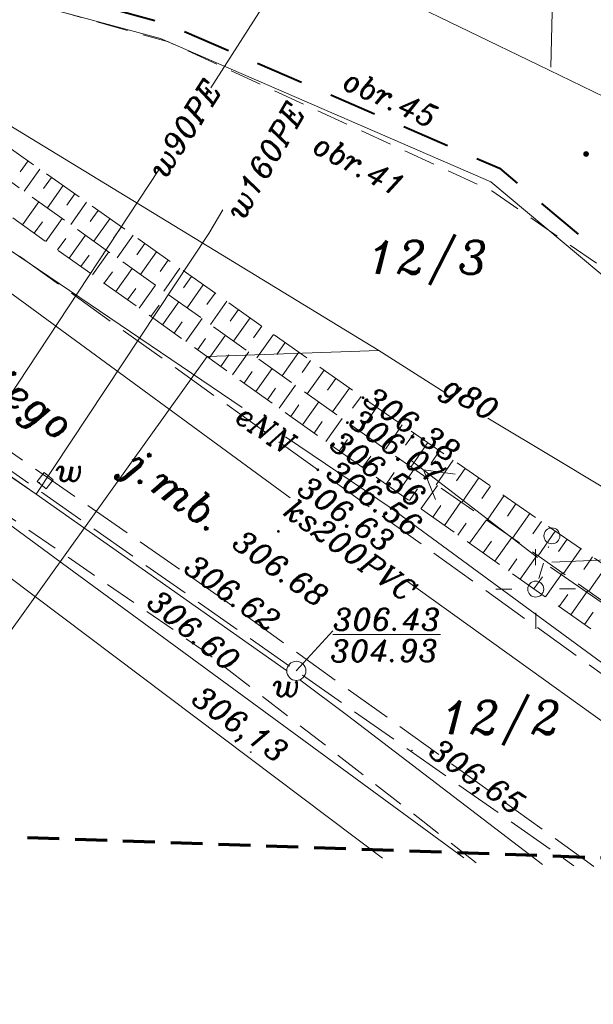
# Model space of a CAD drawing. Extents: x 4615668 to 9294084, y 5334101 to 10688993.
# Tile 2 of 37: x 4651161 to 4651179, y 5338626 to 5338657. Entities that reach past the tile are written whole.
import ezdxf
from ezdxf.enums import TextEntityAlignment as Align

# ---------------------------------------------------------------- set-up
doc = ezdxf.new("R2010")
doc.units = 0
doc.header["$MEASUREMENT"] = 0
for name, pattern in [('BUBZ02', [1.75, 1.25, -0.5]), ('DASHED', [19.05, 12.7, -6.35]), ('KTCR', [1.5, 1, -0.5]), ('KTJZ01', [2, 1.5, -0.5]), ('l215_500', [2.5, 1.5, -0.4125, 0.175, -0.4125]), ('l219_500', [0.5, -0.25, 0, -0.25]), ('l423_500', [2, 1.5, -0.5]), ('l424_500', [1.5, 1, -0.5]), ('l512_500', [1, 0.5, -0.5]), ('l641_500', [1.5, 1, -0.5]), ('l823_500', [1.75, 1.25, -0.5]), ('l824_500', [1.75, 1.25, -0.5]), ('SUSM', [1, 0.5, -0.5])]:
    doc.linetypes.add(name, pattern=pattern)
doc.layers.add('52', color=7, linetype='Continuous')
for name, color, linetype, lineweight in [('chodnik', 7, 'l423_500', 13), ('e_linia_podpora', 7, 'l512_500', 13), ('e_slupy', 7, 'Continuous', 13), ('eNN', 7, 'Continuous', 13), ('g', 7, 'Continuous', 13), ('gr_dzialki', 7, 'l219_500', 13), ('jezdnia', 7, 'l424_500', 13), ('k', 7, 'Continuous', 13), ('k_opis', 7, 'Continuous', 13), ('nr_dzialki', 7, 'Continuous', 13), ('nr_obrebu', 7, 'Continuous', 30), ('opisy_drog', 7, 'Continuous', 13), ('pkt_wys', 7, 'Continuous', 13), ('pob_gr_obrebu', 7, 'Continuous', 40), ('skarpa_dol', 7, 'l824_500', 13), ('skarpa_gora', 7, 'l823_500', 13), ('skarpa_umoc', 7, 'Continuous', 13), ('t', 7, 'Continuous', 13), ('w', 7, 'Continuous', 13), ('w_elem_naziemne', 7, 'Continuous', 13), ('w_rzedne', 7, 'Continuous', 13), ('Wymiar', 7, 'Continuous', 9), ('zakresy', 7, 'l215_500', 70)]:
    doc.layers.add(name, color=color, linetype=linetype, lineweight=lineweight)
doc.styles.add('Style-ITALIC_1250', font='ITALIC_1250.shx')
doc.styles.add('txt', font='TXT', dxfattribs={"height": 0.2})

# ---------------------------------------------------------------- blocks, each defined once
blk = doc.blocks.new('WYS')
at = {"layer": '52', "color": 67, "linetype": 'Continuous'}
blk.add_circle((0, 0), 0.08, dxfattribs=at)
blk = doc.blocks.new('511_5')
at = {"layer": 'e_slupy', "color": 7, "linetype": 'Continuous', "lineweight": 13}
blk.add_circle((0, 0), 0.25, dxfattribs=at)
blk = doc.blocks.new('SUPE04')
at = {"layer": 'e_slupy', "color": 1, "linetype": 'Continuous', "lineweight": 13}
for p, q in [((95.32, 0), (78, 10)), ((5, 0), (105, 0)), ((78, -10), (95.32, 0))]:
    blk.add_line(p, q, dxfattribs=at)
blk = doc.blocks.new('SUPE4')
at = {"layer": 'e_slupy', "color": 1, "linetype": 'Continuous', "lineweight": 13, "xscale": 0.05, "yscale": 0.05, "zscale": 0.05}
blk.add_blockref('SUPE04', (0, 0), dxfattribs=at)
blk = doc.blocks.new('515_5')
at = {"layer": 'e_slupy', "color": 7, "linetype": 'Continuous', "lineweight": 13}
for p, q in [((0, 0.75), (0, 1.25)), ((-1.25, 0), (-0.75, 0)), ((0.75, 0), (1.25, 0)), ((0, -1.25), (0, -0.75))]:
    blk.add_line(p, q, dxfattribs=at)
blk = doc.blocks.new('506_5_2')
at = {"layer": 'w_elem_naziemne', "color": 7, "linetype": 'Continuous', "lineweight": 13}
blk.add_circle((0, 0), 0.3, dxfattribs=at)
blk = doc.blocks.new('140')
at = {"linetype": 'ByBlock', "lineweight": -2}
blk.add_hatch(color=0, dxfattribs=at).paths.add_polyline_path([(0.45, 0, 1), (-0.45, 0, 1)], flags=16)
blk = doc.blocks.new('140_1')
at = {"linetype": 'ByBlock', "lineweight": -2}
blk.add_hatch(color=0, dxfattribs=at).paths.add_polyline_path([(0.9, 0, 1), (-0.9, 0, 1)], flags=16)
blk = doc.blocks.new('507_5')
at = {"layer": 'w_elem_naziemne', "color": 7, "linetype": 'Continuous', "lineweight": 13, "flags": 128}
blk.add_lwpolyline([(-0.18, -0.18), (0.18, -0.18), (0.18, 0.18), (-0.18, 0.18)], close=True, dxfattribs=at)
blk = doc.blocks.new('G$C3390F2A0')
at = {"layer": 'chodnik', "color": 7, "linetype": 'KTCR', "lineweight": 13, "flags": 128}
for points in [[(32.612, 35.695), (36.301, 34.658), (46.45, 29.984), (57.684, 22.212), (69.056, 13.503), (69.211, 10.908)], [(45.962, 8.9), (37.417, 15.547), (15.01, 31.011), (13.269, 29.938)]]:
    blk.add_lwpolyline(points, dxfattribs=at)
at = {"layer": 'e_linia_podpora', "color": 7, "linetype": 'SUSM', "lineweight": 13}
blk.add_line((47.93, 17.822), (48.235, 18.824), dxfattribs=at)
at = {"layer": 'eNN', "color": 1, "linetype": 'Continuous', "lineweight": 13, "flags": 128}
for points in [[(16.424, 39.584), (19.851, 36.916), (30.945, 28.369), (38.616, 23.186)], [(39.976, 22.267), (43.29, 20.027), (51.664, 13.883), (59.849, 8.155)], [(43.02, 9.04), (31.239, 17.914), (31.239, 17.914), (31.239, 17.914), (27.466, 20.767)]]:
    blk.add_lwpolyline(points, dxfattribs=at)
at = {"layer": 'g', "color": 52, "linetype": 'Continuous', "lineweight": 13, "flags": 128}
for points in [[(44.972, 23.653), (42.903, 24.972), (28.313, 33.861), (18.453, 39.663), (16.834, 40.838)], [(42.903, 24.972), (37.514, 24.782), (29.961, 14.256), (27.932, 15.851), (24.448, 18.317), (23.755, 18.807)], [(67.54, 9.458), (66.568, 10.67), (48.542, 21.519), (46.323, 22.846)]]:
    blk.add_lwpolyline(points, dxfattribs=at)
at = {"layer": 'gr_dzialki', "color": 96, "linetype": 'Continuous', "lineweight": 13}
for p, q in [((48.3, 33.864), (48.507, 41.383)), ((36.056, 34.765), (19.813, 39.153)), ((39.27, 38.121), (47.906, 33.936)), ((46.424, 30.268), (36.056, 34.765)), ((60.586, 27.791), (47.906, 33.936)), ((54.987, 23.09), (46.424, 30.268))]:
    blk.add_line(p, q, dxfattribs=at)
at = {"layer": 'jezdnia', "color": 7, "linetype": 'KTJZ01', "lineweight": 13, "flags": 128}
for points in [[(49.651, 8.785), (38.076, 17.128), (38.076, 17.128), (17.149, 31.624), (17.149, 31.624), (14.444, 33.529)], [(14.335, 33.196), (18.995, 29.864), (40.315, 14.921), (49.022, 8.807)], [(25.128, 32.593), (40.991, 21.231), (53.061, 12.555), (63.58, 4.457)]]:
    blk.add_lwpolyline(points, dxfattribs=at)
at = {"layer": 'k', "color": 24, "linetype": 'Continuous', "lineweight": 13}
blk.add_line((18.039, 36.514), (40.12, 20.353), dxfattribs=at)
at = {"layer": 'k', "color": 24, "linetype": 'Continuous', "lineweight": 13, "flags": 128}
blk.add_lwpolyline([(43.802, 17.721), (53.416, 10.822), (57.088, 8.269)], dxfattribs=at)
at = {"layer": 'pob_gr_obrebu', "color": 7, "linetype": 'Continuous', "lineweight": 40}
for p, q in [((34.425, 35.723), (35.873, 35.332)), ((36.807, 34.984), (38.184, 34.387)), ((39.101, 33.989), (40.477, 33.392)), ((41.395, 32.995), (42.771, 32.398)), ((43.688, 32), (45.064, 31.403)), ((48.014, 29.588), (49.164, 28.624))]:
    blk.add_line(p, q, dxfattribs=at)
at = {"layer": 'pob_gr_obrebu', "color": 7, "linetype": 'Continuous', "lineweight": 40, "flags": 128}
blk.add_lwpolyline([(45.982, 31.005), (46.69, 30.698), (47.248, 30.23)], dxfattribs=at)
at = {"layer": 'skarpa_dol', "color": 7, "linetype": 'BUBZ02', "lineweight": 13, "flags": 128}
blk.add_lwpolyline([(26.336, 33.864), (41.919, 22.712), (59.003, 10.777), (64.746, 7.808)], dxfattribs=at)
at = {"layer": 'skarpa_gora', "color": 7, "linetype": 'BUBZ02', "lineweight": 13, "flags": 128}
blk.add_lwpolyline([(26.764, 34.555), (42.408, 23.493), (59.52, 11.624), (65.395, 8.929), (64.746, 7.808), (64.206, 6.687), (58.454, 9.941), (41.42, 21.992), (25.687, 33.228)], dxfattribs=at)
at = {"layer": 'skarpa_umoc', "color": 7, "linetype": 'Continuous', "lineweight": 13}
for p, q in [((31.897, 30.925), (31.652, 30.579)), ((31.897, 30.925), (31.652, 30.579)), ((31.897, 30.925), (31.652, 30.579)), ((31.897, 30.925), (31.652, 30.579)), ((31.773, 29.972), (32.264, 30.666)), ((31.773, 29.972), (32.264, 30.666)), ((31.773, 29.972), (32.264, 30.666)), ((31.773, 29.972), (32.264, 30.666)), ((32.63, 30.407), (32.384, 30.059)), ((32.63, 30.407), (32.384, 30.059)), ((32.63, 30.407), (32.384, 30.059)), ((32.63, 30.407), (32.384, 30.059)), ((32.504, 29.45), (32.997, 30.148)), ((32.504, 29.45), (32.997, 30.148)), ((32.504, 29.45), (32.997, 30.148)), ((32.504, 29.45), (32.997, 30.148)), ((33.364, 29.888), (33.116, 29.538)), ((33.364, 29.888), (33.116, 29.538)), ((33.364, 29.888), (33.116, 29.538)), ((33.364, 29.888), (33.116, 29.538)), ((32.24, 29.639), (31.724, 28.916)), ((32.24, 29.639), (31.724, 28.916)), ((32.24, 29.639), (31.724, 28.916)), ((32.24, 29.639), (31.724, 28.916)), ((33.234, 28.927), (33.73, 29.629)), ((33.234, 28.927), (33.73, 29.629)), ((33.234, 28.927), (33.73, 29.629)), ((33.234, 28.927), (33.73, 29.629)), ((34.097, 29.37), (33.848, 29.018)), ((34.097, 29.37), (33.848, 29.018)), ((34.097, 29.37), (33.848, 29.018)), ((34.097, 29.37), (33.848, 29.018)), ((32.971, 29.116), (32.456, 28.394)), ((32.971, 29.116), (32.456, 28.394)), ((32.971, 29.116), (32.456, 28.394)), ((32.971, 29.116), (32.456, 28.394)), ((33.965, 28.405), (34.464, 29.111)), ((33.965, 28.405), (34.464, 29.111)), ((33.965, 28.405), (34.464, 29.111)), ((33.965, 28.405), (34.464, 29.111)), ((32.09, 28.655), (32.348, 29.016)), ((32.09, 28.655), (32.348, 29.016)), ((32.09, 28.655), (32.348, 29.016)), ((32.09, 28.655), (32.348, 29.016)), ((34.83, 28.851), (34.58, 28.497)), ((34.83, 28.851), (34.58, 28.497)), ((34.83, 28.851), (34.58, 28.497)), ((34.83, 28.851), (34.58, 28.497)), ((32.822, 28.132), (33.079, 28.493)), ((32.822, 28.132), (33.079, 28.493)), ((32.822, 28.132), (33.079, 28.493)), ((32.822, 28.132), (33.079, 28.493)), ((33.703, 28.592), (33.187, 27.871)), ((33.703, 28.592), (33.187, 27.871)), ((33.703, 28.592), (33.187, 27.871)), ((33.703, 28.592), (33.187, 27.871)), ((34.695, 27.882), (35.197, 28.592)), ((34.695, 27.882), (35.197, 28.592)), ((34.695, 27.882), (35.197, 28.592)), ((34.695, 27.882), (35.197, 28.592)), ((35.564, 28.333), (35.312, 27.977)), ((35.564, 28.333), (35.312, 27.977)), ((35.564, 28.333), (35.312, 27.977)), ((35.564, 28.333), (35.312, 27.977)), ((33.553, 27.61), (33.811, 27.97)), ((33.553, 27.61), (33.811, 27.97)), ((33.553, 27.61), (33.811, 27.97)), ((33.553, 27.61), (33.811, 27.97)), ((34.434, 28.069), (33.919, 27.349)), ((34.434, 28.069), (33.919, 27.349)), ((34.434, 28.069), (33.919, 27.349)), ((34.434, 28.069), (33.919, 27.349)), ((35.426, 27.36), (35.93, 28.073)), ((35.426, 27.36), (35.93, 28.073)), ((35.426, 27.36), (35.93, 28.073)), ((35.426, 27.36), (35.93, 28.073)), ((36.297, 27.814), (36.044, 27.456)), ((36.297, 27.814), (36.044, 27.456)), ((36.297, 27.814), (36.044, 27.456)), ((36.297, 27.814), (36.044, 27.456)), ((35.165, 27.546), (34.651, 26.826)), ((35.165, 27.546), (34.651, 26.826)), ((35.165, 27.546), (34.651, 26.826)), ((35.165, 27.546), (34.651, 26.826)), ((36.156, 26.837), (36.664, 27.555)), ((36.156, 26.837), (36.664, 27.555)), ((36.156, 26.837), (36.664, 27.555)), ((36.156, 26.837), (36.664, 27.555)), ((34.285, 27.087), (34.542, 27.448)), ((34.285, 27.087), (34.542, 27.448)), ((34.285, 27.087), (34.542, 27.448)), ((34.285, 27.087), (34.542, 27.448)), ((37.03, 27.296), (36.776, 26.936)), ((37.03, 27.296), (36.776, 26.936)), ((37.03, 27.296), (36.776, 26.936)), ((37.03, 27.296), (36.776, 26.936)), ((35.017, 26.565), (35.274, 26.925)), ((35.017, 26.565), (35.274, 26.925)), ((35.017, 26.565), (35.274, 26.925)), ((35.017, 26.565), (35.274, 26.925)), ((35.897, 27.023), (35.383, 26.303)), ((35.897, 27.023), (35.383, 26.303)), ((35.897, 27.023), (35.383, 26.303)), ((35.897, 27.023), (35.383, 26.303)), ((36.887, 26.315), (37.397, 27.036)), ((36.887, 26.315), (37.397, 27.036)), ((36.887, 26.315), (37.397, 27.036)), ((36.887, 26.315), (37.397, 27.036)), ((37.764, 26.777), (37.508, 26.415)), ((37.764, 26.777), (37.508, 26.415)), ((37.764, 26.777), (37.508, 26.415)), ((37.764, 26.777), (37.508, 26.415)), ((35.749, 26.042), (36.006, 26.402)), ((35.749, 26.042), (36.006, 26.402)), ((35.749, 26.042), (36.006, 26.402)), ((35.749, 26.042), (36.006, 26.402)), ((36.629, 26.5), (36.115, 25.781)), ((36.629, 26.5), (36.115, 25.781)), ((36.629, 26.5), (36.115, 25.781)), ((36.629, 26.5), (36.115, 25.781)), ((37.617, 25.792), (38.13, 26.518)), ((37.617, 25.792), (38.13, 26.518)), ((37.617, 25.792), (38.13, 26.518)), ((37.617, 25.792), (38.13, 26.518)), ((37.36, 25.978), (36.846, 25.258)), ((37.36, 25.978), (36.846, 25.258)), ((37.36, 25.978), (36.846, 25.258)), ((37.36, 25.978), (36.846, 25.258)), ((38.497, 26.258), (38.24, 25.895)), ((38.497, 26.258), (38.24, 25.895)), ((38.497, 26.258), (38.24, 25.895)), ((38.497, 26.258), (38.24, 25.895)), ((38.348, 25.269), (38.864, 25.999)), ((38.348, 25.269), (38.864, 25.999)), ((38.348, 25.269), (38.864, 25.999)), ((38.348, 25.269), (38.864, 25.999)), ((36.48, 25.519), (36.737, 25.879)), ((36.48, 25.519), (36.737, 25.879)), ((36.48, 25.519), (36.737, 25.879)), ((36.48, 25.519), (36.737, 25.879)), ((39.23, 25.74), (38.972, 25.374)), ((39.23, 25.74), (38.972, 25.374)), ((39.23, 25.74), (38.972, 25.374)), ((39.23, 25.74), (38.972, 25.374)), ((37.212, 24.997), (37.469, 25.356)), ((37.212, 24.997), (37.469, 25.356)), ((37.212, 24.997), (37.469, 25.356)), ((37.212, 24.997), (37.469, 25.356)), ((38.092, 25.455), (37.578, 24.735)), ((38.092, 25.455), (37.578, 24.735)), ((38.092, 25.455), (37.578, 24.735)), ((38.092, 25.455), (37.578, 24.735)), ((39.078, 24.747), (39.597, 25.481)), ((39.078, 24.747), (39.597, 25.481)), ((39.078, 24.747), (39.597, 25.481)), ((39.078, 24.747), (39.597, 25.481)), ((39.964, 25.221), (39.704, 24.853)), ((39.964, 25.221), (39.704, 24.853)), ((39.964, 25.221), (39.704, 24.853)), ((39.964, 25.221), (39.704, 24.853)), ((37.944, 24.474), (38.201, 24.834)), ((37.944, 24.474), (38.201, 24.834)), ((37.944, 24.474), (38.201, 24.834)), ((37.944, 24.474), (38.201, 24.834)), ((38.823, 24.932), (38.31, 24.213)), ((38.823, 24.932), (38.31, 24.213)), ((38.823, 24.932), (38.31, 24.213)), ((38.823, 24.932), (38.31, 24.213)), ((39.869, 24.18), (40.392, 24.919)), ((39.869, 24.18), (40.392, 24.919)), ((39.869, 24.18), (40.392, 24.919)), ((39.869, 24.18), (40.392, 24.919)), ((40.758, 24.66), (40.496, 24.289)), ((40.758, 24.66), (40.496, 24.289)), ((40.758, 24.66), (40.496, 24.289)), ((40.758, 24.66), (40.496, 24.289)), ((38.676, 23.952), (38.933, 24.311)), ((38.676, 23.952), (38.933, 24.311)), ((38.676, 23.952), (38.933, 24.311)), ((38.676, 23.952), (38.933, 24.311)), ((39.555, 24.409), (39.042, 23.69)), ((39.555, 24.409), (39.042, 23.69)), ((39.555, 24.409), (39.042, 23.69)), ((39.555, 24.409), (39.042, 23.69)), ((40.66, 23.614), (41.186, 24.357)), ((40.66, 23.614), (41.186, 24.357)), ((40.66, 23.614), (41.186, 24.357)), ((40.66, 23.614), (41.186, 24.357)), ((40.287, 23.887), (39.774, 23.168)), ((40.287, 23.887), (39.774, 23.168)), ((40.287, 23.887), (39.774, 23.168)), ((40.287, 23.887), (39.774, 23.168)), ((41.553, 24.098), (41.289, 23.725)), ((41.553, 24.098), (41.289, 23.725)), ((41.553, 24.098), (41.289, 23.725)), ((41.553, 24.098), (41.289, 23.725)), ((41.451, 23.047), (41.981, 23.795)), ((41.451, 23.047), (41.981, 23.795)), ((41.451, 23.047), (41.981, 23.795)), ((41.451, 23.047), (41.981, 23.795)), ((39.408, 23.429), (39.664, 23.788)), ((39.408, 23.429), (39.664, 23.788)), ((39.408, 23.429), (39.664, 23.788)), ((39.408, 23.429), (39.664, 23.788)), ((42.347, 23.536), (42.082, 23.161)), ((42.347, 23.536), (42.082, 23.161)), ((42.347, 23.536), (42.082, 23.161)), ((42.347, 23.536), (42.082, 23.161)), ((40.139, 22.906), (40.396, 23.266)), ((40.139, 22.906), (40.396, 23.266)), ((40.139, 22.906), (40.396, 23.266)), ((40.139, 22.906), (40.396, 23.266)), ((41.019, 23.364), (40.505, 22.645)), ((41.019, 23.364), (40.505, 22.645)), ((41.019, 23.364), (40.505, 22.645)), ((41.019, 23.364), (40.505, 22.645)), ((42.31, 22.431), (42.839, 23.194)), ((42.31, 22.431), (42.839, 23.194)), ((42.31, 22.431), (42.839, 23.194)), ((42.31, 22.431), (42.839, 23.194)), ((40.871, 22.384), (41.128, 22.743)), ((40.871, 22.384), (41.128, 22.743)), ((40.871, 22.384), (41.128, 22.743)), ((40.871, 22.384), (41.128, 22.743)), ((41.751, 22.841), (41.237, 22.122)), ((41.751, 22.841), (41.237, 22.122)), ((41.751, 22.841), (41.237, 22.122)), ((41.751, 22.841), (41.237, 22.122)), ((43.109, 21.874), (43.639, 22.639)), ((43.109, 21.874), (43.639, 22.639)), ((43.109, 21.874), (43.639, 22.639)), ((44.009, 22.383), (43.743, 22)), ((44.009, 22.383), (43.743, 22)), ((44.009, 22.383), (43.743, 22)), ((44.009, 22.383), (43.743, 22)), ((41.664, 21.819), (41.918, 22.177)), ((41.664, 21.819), (41.918, 22.177)), ((41.664, 21.819), (41.918, 22.177)), ((41.664, 21.819), (41.918, 22.177)), ((43.907, 21.317), (44.44, 22.084)), ((43.907, 21.317), (44.44, 22.084)), ((43.907, 21.317), (44.44, 22.084)), ((43.907, 21.317), (44.44, 22.084)), ((42.397, 21.301), (42.652, 21.661)), ((42.397, 21.301), (42.652, 21.661)), ((42.397, 21.301), (42.652, 21.661)), ((42.397, 21.301), (42.652, 21.661)), ((44.809, 21.828), (44.542, 21.444)), ((44.809, 21.828), (44.542, 21.444)), ((44.809, 21.828), (44.542, 21.444)), ((44.809, 21.828), (44.542, 21.444)), ((44.706, 20.76), (45.24, 21.529)), ((44.706, 20.76), (45.24, 21.529)), ((44.706, 20.76), (45.24, 21.529)), ((44.706, 20.76), (45.24, 21.529)), ((43.13, 20.782), (43.386, 21.145)), ((43.13, 20.782), (43.386, 21.145)), ((43.13, 20.782), (43.386, 21.145)), ((43.13, 20.782), (43.386, 21.145)), ((44.01, 21.25), (43.496, 20.523)), ((44.01, 21.25), (43.496, 20.523)), ((44.01, 21.25), (43.496, 20.523)), ((44.01, 21.25), (43.496, 20.523)), ((45.609, 21.273), (45.342, 20.888)), ((45.609, 21.273), (45.342, 20.888)), ((45.609, 21.273), (45.342, 20.888)), ((45.609, 21.273), (45.342, 20.888)), ((44.746, 20.736), (44.228, 20.005)), ((44.746, 20.736), (44.228, 20.005)), ((44.746, 20.736), (44.228, 20.005)), ((44.746, 20.736), (44.228, 20.005)), ((45.505, 20.203), (46.04, 20.974)), ((45.505, 20.203), (46.04, 20.974)), ((45.505, 20.203), (46.04, 20.974)), ((45.505, 20.203), (46.04, 20.974)), ((46.409, 20.718), (46.141, 20.332)), ((46.409, 20.718), (46.141, 20.332)), ((46.409, 20.718), (46.141, 20.332)), ((46.409, 20.718), (46.141, 20.332)), ((43.862, 20.264), (44.12, 20.629)), ((43.862, 20.264), (44.12, 20.629)), ((43.862, 20.264), (44.12, 20.629)), ((43.862, 20.264), (44.12, 20.629)), ((46.304, 19.646), (46.84, 20.419)), ((46.304, 19.646), (46.84, 20.419)), ((46.304, 19.646), (46.84, 20.419)), ((46.304, 19.646), (46.84, 20.419)), ((44.595, 19.746), (44.854, 20.113)), ((44.595, 19.746), (44.854, 20.113)), ((44.595, 19.746), (44.854, 20.113)), ((44.595, 19.746), (44.854, 20.113)), ((45.482, 20.222), (44.961, 19.487)), ((45.482, 20.222), (44.961, 19.487)), ((45.482, 20.222), (44.961, 19.487)), ((45.482, 20.222), (44.961, 19.487)), ((47.209, 20.163), (46.941, 19.776)), ((47.209, 20.163), (46.941, 19.776)), ((47.209, 20.163), (46.941, 19.776)), ((47.209, 20.163), (46.941, 19.776)), ((47.102, 19.088), (47.64, 19.864)), ((47.102, 19.088), (47.64, 19.864)), ((47.102, 19.088), (47.64, 19.864)), ((47.102, 19.088), (47.64, 19.864)), ((45.388, 19.184), (45.65, 19.553)), ((45.388, 19.184), (45.65, 19.553)), ((45.388, 19.184), (45.65, 19.553)), ((45.388, 19.184), (45.65, 19.553)), ((46.279, 19.665), (45.755, 18.925)), ((46.279, 19.665), (45.755, 18.925)), ((46.279, 19.665), (45.755, 18.925)), ((46.279, 19.665), (45.755, 18.925)), ((48.01, 19.608), (47.74, 19.219)), ((48.01, 19.608), (47.74, 19.219)), ((48.01, 19.608), (47.74, 19.219)), ((48.01, 19.608), (47.74, 19.219)), ((47.901, 18.531), (48.44, 19.309)), ((47.901, 18.531), (48.44, 19.309)), ((47.901, 18.531), (48.44, 19.309)), ((47.901, 18.531), (48.44, 19.309)), ((46.182, 18.623), (46.445, 18.994)), ((46.182, 18.623), (46.445, 18.994)), ((46.182, 18.623), (46.445, 18.994)), ((46.182, 18.623), (46.445, 18.994)), ((47.076, 19.109), (46.548, 18.364)), ((47.076, 19.109), (46.548, 18.364)), ((47.076, 19.109), (46.548, 18.364)), ((47.076, 19.109), (46.548, 18.364)), ((48.81, 19.053), (48.54, 18.663)), ((48.81, 19.053), (48.54, 18.663)), ((48.81, 19.053), (48.54, 18.663)), ((48.81, 19.053), (48.54, 18.663)), ((47.873, 18.552), (47.342, 17.802)), ((47.873, 18.552), (47.342, 17.802)), ((47.873, 18.552), (47.342, 17.802)), ((47.873, 18.552), (47.342, 17.802)), ((48.7, 17.974), (49.241, 18.754)), ((48.7, 17.974), (49.241, 18.754)), ((48.7, 17.974), (49.241, 18.754)), ((48.7, 17.974), (49.241, 18.754)), ((46.976, 18.061), (47.24, 18.435)), ((46.976, 18.061), (47.24, 18.435)), ((46.976, 18.061), (47.24, 18.435)), ((46.976, 18.061), (47.24, 18.435)), ((49.61, 18.498), (49.339, 18.107)), ((49.61, 18.498), (49.339, 18.107)), ((49.61, 18.498), (49.339, 18.107)), ((49.61, 18.498), (49.339, 18.107)), ((48.67, 17.995), (48.136, 17.241)), ((48.67, 17.995), (48.136, 17.241)), ((48.67, 17.995), (48.136, 17.241)), ((48.67, 17.995), (48.136, 17.241)), ((49.498, 17.417), (50.041, 18.199)), ((49.498, 17.417), (50.041, 18.199)), ((49.498, 17.417), (50.041, 18.199)), ((49.498, 17.417), (50.041, 18.199)), ((47.77, 17.5), (48.036, 17.876)), ((47.77, 17.5), (48.036, 17.876)), ((47.77, 17.5), (48.036, 17.876)), ((47.77, 17.5), (48.036, 17.876)), ((48.563, 16.938), (48.831, 17.317)), ((48.563, 16.938), (48.831, 17.317)), ((48.563, 16.938), (48.831, 17.317)), ((48.563, 16.938), (48.831, 17.317)), ((49.467, 17.439), (48.93, 16.679)), ((49.467, 17.439), (48.93, 16.679)), ((49.467, 17.439), (48.93, 16.679)), ((49.467, 17.439), (48.93, 16.679)), ((49.357, 16.377), (49.627, 16.758)), ((49.357, 16.377), (49.627, 16.758)), ((49.357, 16.377), (49.627, 16.758)), ((49.357, 16.377), (49.627, 16.758))]:
    blk.add_line(p, q, dxfattribs=at)
at = {"layer": 't', "color": 30, "linetype": 'Continuous', "lineweight": 13, "flags": 128}
blk.add_lwpolyline([(27.565, 22.269), (33.338, 18.028), (45.572, 9.058)], dxfattribs=at)
at = {"layer": 'w', "color": 160, "linetype": 'Continuous', "lineweight": 13}
for p, q in [((30.171, 21.813), (35.996, 30.649)), ((32.148, 20.461), (40.007, 14.934))]:
    blk.add_line(p, q, dxfattribs=at)
at = {"layer": 'w', "color": 160, "linetype": 'Continuous', "lineweight": 13, "flags": 128}
for points in [[(37.632, 33.219), (42.73, 41.189), (49.271, 50.781), (53.607, 58.514), (58.222, 66.885), (60.245, 70.486)], [(30.434, 21.663), (32.148, 20.461), (30.171, 21.813), (14.235, 32.892)], [(32.148, 20.461), (37.572, 28.647), (38.007, 29.384)], [(32.148, 20.461), (37.572, 28.647), (37.59, 28.678)], [(48.036, 8.84), (41.918, 13.518), (40.429, 14.638)]]:
    blk.add_lwpolyline(points, dxfattribs=at)
at = {"layer": 'w', "color": 160, "linetype": 'Continuous', "lineweight": 13}
for p in [(37.572, 28.647), (32.251, 20.831)]:
    blk.add_point(p, dxfattribs=at)
at = {"layer": 'w_rzedne', "color": 160, "linetype": 'Continuous', "lineweight": 13, "flags": 128}
blk.add_lwpolyline([(40.315, 14.921), (41.458, 16.176)], dxfattribs=at)
at = {"layer": 'zakresy', "color": 217, "linetype": 'l641_500', "lineweight": 70, "flags": 128}
blk.add_lwpolyline([(6.931, 10.558), (39.477, 110.069), (74.623, 175.45), (179.151, 163.591), (168.968, 97.168), (66.518, 8.467), (6.931, 10.558)], dxfattribs=at)
at = {"layer": 'e_slupy', "color": 1, "linetype": 'Continuous', "lineweight": 13}
for rotation in [142.449555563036, 2.383090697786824, 325.1751498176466]:
    blk.add_blockref('SUPE4', (48.083, 18.323), dxfattribs=dict(at, rotation=rotation))
at = {"layer": 'e_slupy', "color": 7, "linetype": 'Continuous', "lineweight": 13}
for p in [(48.337, 19.159), (47.828, 17.487)]:
    blk.add_blockref('511_5', p, dxfattribs=at)
at = {"layer": 'e_slupy', "color": 7, "linetype": 'Continuous', "lineweight": 13, "rotation": 0.2709188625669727}
blk.add_blockref('515_5', (47.828, 17.487), dxfattribs=at)
at = {"layer": 'pkt_wys', "color": 7, "linetype": 'Continuous', "lineweight": 13, "xscale": 0.1, "yscale": 0.1, "zscale": 0.1}
for name, p, rotation in [('140_1', (49.409, 31.141), 0.06578024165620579), ('140_1', (49.409, 31.141), 0.06578024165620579), ('140_1', (49.409, 31.141), 0.06578024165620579), ('140_1', (49.409, 31.141), 0.06578024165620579), ('140', (42.408, 23.493), 0.06578024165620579), ('140', (42.408, 23.493), 0.06578024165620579), ('140', (42.408, 23.493), 0.06578024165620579), ('140', (42.408, 23.493), 0.06578024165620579), ('140', (41.919, 22.712), 0.06578024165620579), ('140', (41.919, 22.712), 0.06578024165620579), ('140', (41.919, 22.712), 0.06578024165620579), ('140', (41.919, 22.712), 0.06578024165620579), ('140', (41.42, 21.992), 0.06578024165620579), ('140', (41.42, 21.992), 0.06578024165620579), ('140', (41.42, 21.992), 0.06578024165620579), ('140', (41.42, 21.992), 0.06578024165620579), ('140', (40.991, 21.231), 0.06578024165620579), ('140', (40.991, 21.231), 0.06578024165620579), ('140', (40.991, 21.231), 0.06578024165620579), ('140', (40.991, 21.231), 0.06578024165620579), ('140', (39.753, 19.3), 0.06578024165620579), ('140', (39.753, 19.3), 0.06578024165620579), ('140', (39.753, 19.3), 0.06578024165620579), ('140', (39.753, 19.3), 0.06578024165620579), ('140', (38.076, 17.128), 0.06578024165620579), ('140', (38.076, 17.128), 0.06578024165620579), ('140', (38.076, 17.128), 0.06578024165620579), ('140', (38.076, 17.128), 0.06578024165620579), ('140', (37.417, 15.547), 0.06578024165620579), ('140', (37.417, 15.547), 0.06578024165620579), ('140', (37.417, 15.547), 0.06578024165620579), ('140', (37.417, 15.547), 0.06578024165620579), ('WYS', (38.886, 12.37), 0.06577989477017), ('WYS', (43.944, 12.428), 0.06577989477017)]:
    blk.add_blockref(name, p, dxfattribs=dict(at, rotation=rotation))
at = {"layer": 'w_elem_naziemne', "color": 7, "linetype": 'Continuous', "lineweight": 13}
for name, p, rotation in [('507_5', (32.431, 20.891), 51.71695098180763), ('506_5_2', (40.315, 14.921), 293.9405341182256)]:
    blk.add_blockref(name, p, dxfattribs=dict(at, rotation=rotation))
at = {"layer": 'eNN', "color": 1, "linetype": 'Continuous', "lineweight": 13, "insert": (38.34, 22.778), "char_height": 0.68, "attachment_point": 7, "rotation": 325.9534, "line_spacing_factor": 0.722892, "style": 'txt'}
blk.add_mtext('\\FITALIC_1250.shx;eNN', dxfattribs=at)
at = {"layer": 'g', "color": 52, "linetype": 'Continuous', "lineweight": 13, "insert": (45.733, 23.393), "char_height": 0.68, "attachment_point": 5, "rotation": 329.1238, "line_spacing_factor": 0.722892, "style": 'txt'}
blk.add_mtext('\\FITALIC_1250.shx;g80', dxfattribs=at)
at = {"layer": 'k_opis', "color": 24, "linetype": 'Continuous', "lineweight": 13, "insert": (39.863, 19.836), "char_height": 0.68, "attachment_point": 7, "rotation": 324.3371, "line_spacing_factor": 0.722892, "style": 'txt'}
blk.add_mtext('\\FITALIC_1250.shx;ks200PVC', dxfattribs=at)
at = {"layer": 'nr_dzialki', "color": 96, "linetype": 'Continuous', "lineweight": 13, "char_height": 1.04, "attachment_point": 7, "line_spacing_factor": 0.722892, "style": 'Style-ITALIC_1250'}
for s, insert in [('\\FITALIC_1250.shx;12/3', (42.535, 27.034)), ('\\FITALIC_1250.shx;12/2', (44.835, 12.592))]:
    blk.add_mtext(s, dxfattribs=dict(at, insert=insert))
at = {"layer": 'nr_obrebu', "color": 96, "linetype": 'Continuous', "lineweight": 30, "char_height": 0.68, "attachment_point": 7, "line_spacing_factor": 0.722892, "style": 'Style-ITALIC_1250'}
for s, insert, rotation in [('\\FITALIC_1250.shx;obr.45', (41.711, 33.215), 335.8105), ('\\FITALIC_1250.shx;obr.41', (40.77, 31.224), 331.8214)]:
    blk.add_mtext(s, dxfattribs=dict(at, insert=insert, rotation=rotation))
at = {"layer": 'opisy_drog', "color": 7, "linetype": 'Continuous', "lineweight": 13, "style": 'Style-ITALIC_1250'}
blk.add_text('Wieniawy D%%179ugoszowskiego', height=0.94, rotation=324.3447, dxfattribs=at).set_placement((25.541, 27.97), align=Align.MIDDLE_CENTER)
at = {"layer": 'opisy_drog', "color": 7, "linetype": 'Continuous', "lineweight": 13, "insert": (36.471, 20.439), "char_height": 0.94, "attachment_point": 5, "rotation": 324.9748, "line_spacing_factor": 0.722892, "style": 'txt'}
blk.add_mtext('\\FITALIC_1250.shx;j.mb.', dxfattribs=at)
at = {"layer": 'pkt_wys', "color": 7, "linetype": 'Continuous', "lineweight": 13, "char_height": 0.68, "attachment_point": 7, "line_spacing_factor": 0.722892}
for s, insert, rotation, style in [('\\FITALIC_1250.shx; 306.38', (41.972, 23.592), 325.6347, 'Style-ITALIC_1250'), ('\\FITALIC_1250.shx; 306.38', (41.972, 23.592), 325.6347, 'Style-ITALIC_1250'), ('\\FITALIC_1250.shx; 306.38', (41.972, 23.592), 325.6347, 'Style-ITALIC_1250'), ('\\FITALIC_1250.shx; 306.38', (41.972, 23.592), 325.6347, 'Style-ITALIC_1250'), ('\\FITALIC_1250.shx; 306.07', (41.528, 22.913), 324.8636, 'Style-ITALIC_1250'), ('\\FITALIC_1250.shx; 306.56', (40.923, 22.22), 324.6855, 'Style-ITALIC_1250'), ('\\FITALIC_1250.shx; 306.56', (40.816, 21.302), 324.6855, 'Style-ITALIC_1250'), ('\\FITALIC_1250.shx; 306.56', (40.816, 21.302), 324.6855, 'Style-ITALIC_1250'), ('\\FITALIC_1250.shx; 306.63', (39.911, 20.797), 325.3099, 'Style-ITALIC_1250'), ('\\FITALIC_1250.shx; 306.68', (37.871, 19.109), 324.5626, 'Style-ITALIC_1250'), ('\\FITALIC_1250.shx; 306.62', (36.357, 18.335), 324.5726, 'Style-ITALIC_1250'), ('\\FITALIC_1250.shx; 306.60', (35.216, 17.296), 320.6088, 'Style-ITALIC_1250'), ('\\FITALIC_1250.shx;306,13', (36.859, 13.777), 324.8052, 'txt'), ('\\FITALIC_1250.shx;306,65', (44.301, 12.127), 325.0204, 'txt')]:
    blk.add_mtext(s, dxfattribs=dict(at, insert=insert, rotation=rotation, style=style))
at = {"layer": 'w', "color": 160, "linetype": 'Continuous', "lineweight": 13, "char_height": 0.68, "line_spacing_factor": 0.722892, "style": 'txt'}
for s, insert, attachment_point, rotation in [('\\FITALIC_1250.shx;w90PE', (36.813, 31.935), 5, 57.4592), ('\\FITALIC_1250.shx;w160PE', (38.638, 29.023), 7, 60.1847)]:
    blk.add_mtext(s, dxfattribs=dict(at, insert=insert, attachment_point=attachment_point, rotation=rotation))
at = {"layer": 'w_elem_naziemne', "color": 7, "linetype": 'Continuous', "lineweight": 13, "style": 'Style-ITALIC_1250'}
blk.add_text('w', height=0.68, dxfattribs=at).set_placement((39.576, 14.121))
at = {"layer": 'w_elem_naziemne', "color": 7, "linetype": 'Continuous', "lineweight": 13, "insert": (32.764, 20.872), "char_height": 0.68, "attachment_point": 7, "line_spacing_factor": 0.722892, "style": 'Style-ITALIC_1250'}
blk.add_mtext('\\FITALIC_1250.shx;w', dxfattribs=at)
at = {"layer": 'w_rzedne', "color": 160, "linetype": 'Continuous', "lineweight": 13, "char_height": 0.68, "attachment_point": 7, "rotation": 0.0658, "line_spacing_factor": 0.722892, "style": 'txt'}
for s, insert in [('\\FITALIC_1250.shx;\\L306.43', (41.464, 16.193)), ('\\FITALIC_1250.shx;304.93', (41.385, 15.208))]:
    blk.add_mtext(s, dxfattribs=dict(at, insert=insert))

msp = doc.modelspace()

# ---------------------------------------------------------------- block references
at = {"layer": 'Wymiar', "color": 242, "linetype": 'DASHED', "lineweight": 30, "ltscale": 0.01}
msp.add_blockref('G$C3390F2A0', (4651129.64, 5338621.247), dxfattribs=at)

doc.saveas('drawing.dxf')
